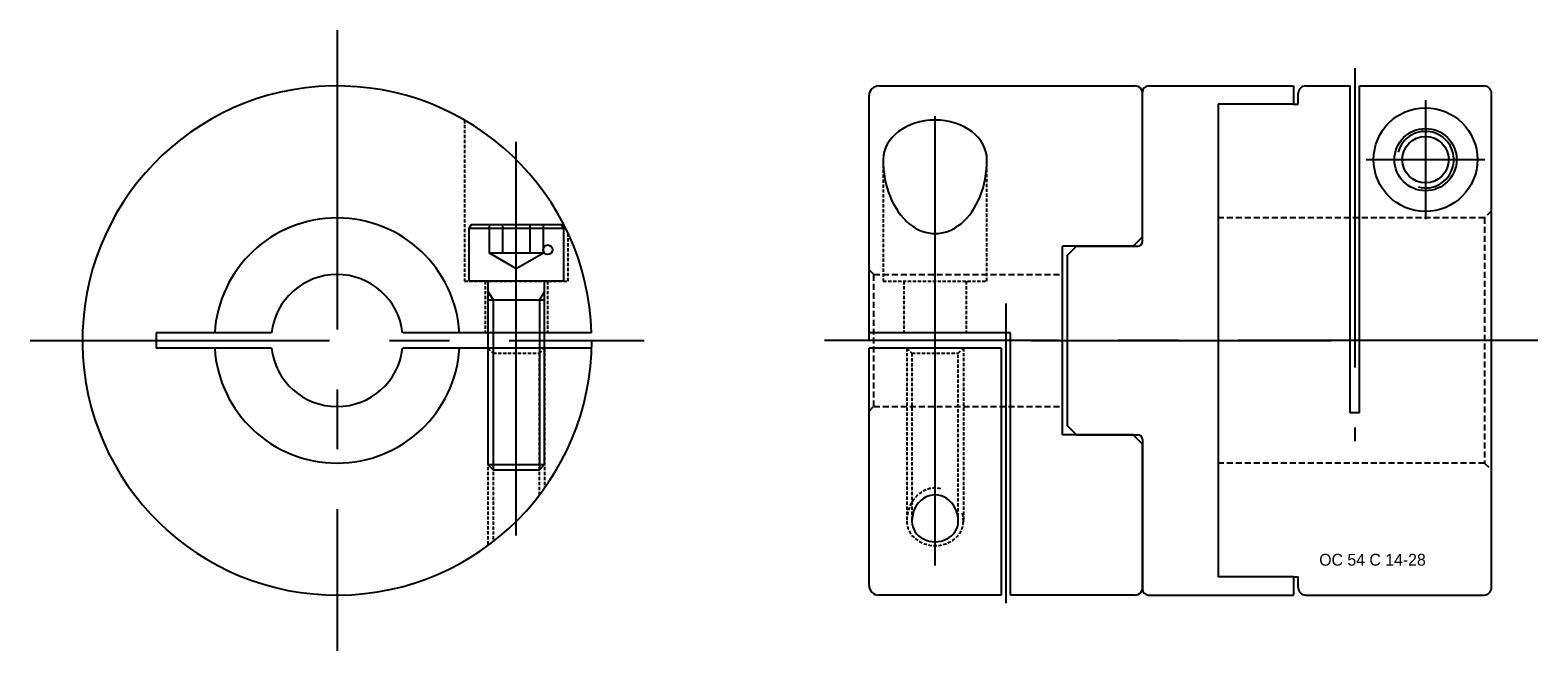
# Model space of a CAD drawing. Extents: x -179 to -20, y 67 to 133.
import ezdxf
from ezdxf.enums import TextEntityAlignment as Align

# ---------------------------------------------------------------- set-up
doc = ezdxf.new("R2010")
doc.units = 0
doc.header["$MEASUREMENT"] = 0
for name, pattern in [('CENTER', [50.8, 31.75, -6.35, 6.35, -6.35]), ('DASHED', [0.75, 0.5, -0.25]), ('HIDDEN', [9.525, 6.35, -3.175])]:
    doc.linetypes.add(name, pattern=pattern)
doc.layers.get('0').update_dxf_attribs({"linetype": 'CONTINUOUS'})
for name, color, linetype in [('BOM', 6, 'CONTINUOUS'), ('CENTER', 1, 'CENTER'), ('HIDDEN', 2, 'HIDDEN'), ('THIN', 3, 'CONTINUOUS')]:
    doc.layers.add(name, color=color, linetype=linetype)

# ---------------------------------------------------------------- blocks, each defined once
blk = doc.blocks.new('MCLBM')
at = {"linetype": 'Continuous'}
blk.add_circle((0, 0), 0.5, dxfattribs=at)
at = {"linetype": 'Continuous', "flags": 2}
blk.add_attdef('BM', text='', height=0.5, dxfattribs=at).set_placement((0, 0), align=Align.MIDDLE)
at = {"linetype": 'Continuous', "flags": 1}
for tag, p in [('NAME', (0, -1)), ('ENAME', (0, -2)), ('SPEC', (0, -3)), ('REMARK', (0, -4))]:
    blk.add_attdef(tag, p, '', height=0.5, dxfattribs=at)

msp = doc.modelspace()

# ---------------------------------------------------------------- linework, layer by layer
at = {"color": 1, "linetype": 'CENTER'}
for p, q in [((-146.82, 132.95), (-146.82, 67.13)), ((-38.91, 128.91), (-38.91, 89.36)), ((-75.91, 103.95), (-75.91, 71.06)), ((-179.36, 100.04), (-114.27, 100.04)), ((-19.5, 100.04), (-95.12, 100.04)), ((-73.18, 100.04), (-40.84, 100.04))]:
    msp.add_line(p, q, dxfattribs=at)
at = {"linetype": 'Continuous'}
for p, q in [((-89.38, 127.04), (-76.41, 127.04)), ((-76.41, 127.04), (-62.21, 127.04)), ((-61.41, 110.54), (-61.41, 126.39)), ((-60.77, 127.04), (-45.41, 127.04)), ((-45.41, 127.04), (-45.41, 125.12)), ((-44.11, 127.04), (-39.41, 127.04)), ((-39.41, 92.36), (-39.41, 127.04)), ((-38.41, 127.04), (-25.21, 127.04)), ((-38.41, 92.36), (-38.41, 127.04)), ((-90.41, 100.04), (-90.41, 126.01)), ((-61.41, 111.04), (-61.41, 126.24)), ((-45.41, 125.12), (-53.41, 125.12)), ((-53.41, 125.12), (-53.41, 74.96)), ((-45.41, 125.12), (-44.91, 125.12)), ((-44.91, 125.12), (-44.91, 126.24)), ((-24.41, 73.84), (-24.41, 126.24)), ((-132.82, 111.94), (-122.82, 111.94)), ((-62.41, 110.04), (-61.41, 111.04)), ((-62.41, 110.04), (-69.91, 110.04)), ((-69.91, 90.04), (-69.91, 110.04)), ((-69.41, 109.04), (-68.41, 110.04)), ((-69.41, 109.04), (-69.41, 91.04)), ((-68.41, 110.04), (-61.91, 110.04)), ((-130.82, 104.34), (-124.82, 104.34)), ((-153.77, 100.84), (-166.01, 100.84)), ((-166.01, 100.84), (-166.01, 99.24)), ((-119.83, 100.84), (-139.86, 100.84)), ((-75.41, 100.84), (-90.41, 100.84)), ((-75.41, 73.04), (-75.41, 100.84)), ((-153.77, 99.24), (-166.01, 99.24)), ((-119.83, 99.24), (-139.86, 99.24)), ((-90.41, 74.07), (-90.41, 99.24)), ((-76.41, 99.24), (-90.41, 99.24)), ((-76.41, 99.24), (-76.41, 73.04)), ((-38.41, 92.36), (-39.41, 92.36)), ((-62.41, 90.04), (-69.91, 90.04)), ((-68.41, 90.04), (-69.41, 91.04)), ((-68.41, 90.04), (-61.91, 90.04)), ((-62.41, 90.04), (-61.41, 89.04)), ((-61.41, 89.54), (-61.41, 73.69)), ((-61.41, 73.84), (-61.41, 89.04)), ((-130.82, 86.88), (-124.82, 86.88)), ((-61.41, 86.54), (-61.41, 86.54)), ((-45.41, 74.96), (-53.41, 74.96)), ((-45.41, 74.96), (-45.41, 73.04)), ((-45.41, 74.96), (-44.91, 74.96)), ((-44.91, 73.84), (-44.91, 74.96)), ((-76.41, 73.04), (-89.38, 73.04)), ((-62.21, 73.04), (-75.41, 73.04)), ((-60.77, 73.04), (-45.41, 73.04)), ((-44.11, 73.04), (-25.21, 73.04))]:
    msp.add_line(p, q, dxfattribs=at)
at = {"color": 1, "linetype": 'CENTER', "ltscale": 1.5}
for p, q in [((-83.41, 76.19), (-83.41, 125.29)), ((-127.82, 79.36), (-127.82, 121.1))]:
    msp.add_line(p, q, dxfattribs=at)
at = {"color": 6, "linetype": 'DASHED', "ltscale": 0.6}
for p, q in [((-61.41, 113.54), (-61.41, 113.54)), ((-53.41, 113.54), (-53.41, 113.54)), ((-53.41, 86.54), (-53.41, 86.54))]:
    msp.add_line(p, q, dxfattribs=at)
at = {"color": 8, "linetype": 'DASHED', "ltscale": 0.7}
for p, q in [((-131.12, 106.34), (-131.12, 100.84)), ((-124.52, 106.34), (-124.52, 100.84)), ((-86.71, 106.34), (-86.71, 100.84)), ((-80.11, 106.34), (-80.11, 100.84)), ((-130.27, 98.7), (-125.36, 98.7)), ((-85.87, 98.7), (-80.95, 98.7))]:
    msp.add_line(p, q, dxfattribs=at)
for points in [[(-133.32, 123.42), (-133.32, 106.34), (-122.32, 106.34), (-122.32, 111.39)], [(-88.91, 119.22), (-88.91, 106.34), (-77.91, 106.34), (-77.91, 119.22)], [(-130.82, 99.24), (-130.82, 78.29)], [(-130.82, 99.24), (-130.27, 98.7), (-130.27, 78.7)], [(-125.36, 83.65), (-125.36, 98.7), (-124.82, 99.24)], [(-124.82, 99.24), (-124.82, 84.39)], [(-86.41, 99.24), (-86.41, 80.86)], [(-86.41, 99.24), (-85.87, 98.7), (-85.87, 80.86)], [(-80.95, 80.86), (-80.95, 98.7), (-80.41, 99.24)], [(-80.41, 99.24), (-80.41, 80.86)]]:
    msp.add_lwpolyline(points, dxfattribs=at)
at = {"linetype": 'Continuous'}
for points in [[(-132.82, 106.34), (-132.82, 111.94), (-132.58, 112.34), (-123.05, 112.34), (-122.82, 111.94), (-122.82, 106.34), (-132.82, 106.34)], [(-130.82, 106.34), (-130.82, 86.88), (-130.27, 86.34), (-125.36, 86.34), (-124.82, 86.88), (-124.82, 106.34)]]:
    msp.add_lwpolyline(points, dxfattribs=at)
for radius in [5.5, 3.3, 2.46]:
    msp.add_circle((-31.41, 119.22), radius, dxfattribs=at)
for centre, radius, start, end in [((-146.82, 100.04), 27, 1.7009, 0), ((-89.38, 126.01), 1.03, 90, 180), ((-62.21, 126.24), 0.8, 0, 90), ((-60.77, 126.39), 0.648, 90, 180), ((-44.11, 126.24), 0.8, 90, 180), ((-25.21, 126.24), 0.8, 0, 90), ((-146.82, 100.04), 13, 3.527, 176.473), ((-61.91, 110.54), 0.5, 270, 0), ((-146.82, 100.04), 7, 6.5603, 173.4397), ((-146.82, 100.04), 13, 183.5419, 356.4581), ((-146.82, 100.04), 7, 186.5881, 353.4119), ((-61.91, 89.54), 0.5, 0, 90), ((-89.38, 74.07), 1.03, 180, 270), ((-62.21, 73.84), 0.8, 270, 0), ((-60.77, 73.69), 0.648, 180, 270), ((-44.11, 73.84), 0.8, 180, 270), ((-25.21, 73.84), 0.8, 270, 0)]:
    msp.add_arc(centre, radius, start, end, dxfattribs=at)
for centre, major_axis, ratio, start_param, end_param in [((-83.41, 119.22), (-5.5, 0), 0.76352, 3.141593, 6.283185), ((-83.41, 119.22), (0, -7.84), 0.701842, 4.712389, 7.853982), ((-83.41, 80.86), (0, -2.8), 0.879167, 1.570796, 4.712389), ((-83.41, 80.86), (-2.46, 0), 0.877062, 0, 3.141593)]:
    msp.add_ellipse(centre, major_axis=major_axis, ratio=ratio, start_param=start_param, end_param=end_param, dxfattribs=at)
at = {"color": 8, "linetype": 'DASHED', "ltscale": 0.7}
for major_axis, ratio, start_param, end_param in [((0, -3.53), 0.849654, 2.942184, 4.712389), ((0, -3.53), 0.849654, 1.570796, 1.819472), ((-3, 0), 0.855079, 0, 3.141593)]:
    msp.add_ellipse((-83.41, 80.86), major_axis=major_axis, ratio=ratio, start_param=start_param, end_param=end_param, dxfattribs=at)
at = {"layer": 'CENTER', "linetype": 'Continuous'}
for p, q in [((-31.41, 125.52), (-31.41, 112.92)), ((-31.41, 123.02), (-31.41, 115.42)), ((-37.71, 119.22), (-25.11, 119.22)), ((-35.21, 119.22), (-27.61, 119.22))]:
    msp.add_line(p, q, dxfattribs=at)
at = {"layer": 'HIDDEN', "linetype": 'Continuous'}
for p, q in [((-129.26, 112.34), (-129.26, 109.34)), ((-126.37, 112.34), (-126.37, 109.34)), ((-130.7, 109.34), (-124.93, 109.34))]:
    msp.add_line(p, q, dxfattribs=at)
at = {"layer": 'HIDDEN', "ltscale": 0.1}
for p, q in [((-25.16, 113.04), (-53.41, 113.04)), ((-89.91, 107.04), (-69.91, 107.04)), ((-89.91, 93.04), (-69.91, 93.04)), ((-25.16, 87.04), (-53.41, 87.04))]:
    msp.add_line(p, q, dxfattribs=at)
for points in [[(-24.41, 113.79), (-25.16, 113.04), (-25.16, 87.04), (-24.41, 86.29)], [(-90.41, 92.54), (-89.91, 93.04), (-89.91, 107.04), (-90.41, 107.54)]]:
    msp.add_lwpolyline(points, dxfattribs=at)
at = {"layer": 'HIDDEN', "linetype": 'Continuous'}
msp.add_lwpolyline([(-130.7, 112.34), (-130.7, 109.34), (-127.82, 107.67), (-124.93, 109.34), (-124.93, 112.34)], dxfattribs=at)
at = {"layer": 'THIN', "linetype": 'Continuous'}
for points in [[(-130.82, 105.28), (-130.27, 104.34), (-130.27, 86.34)], [(-124.82, 105.28), (-125.36, 104.34), (-125.36, 86.34)]]:
    msp.add_lwpolyline(points, dxfattribs=at)
msp.add_arc((-31.41, 119.22), 3, 255, 165, dxfattribs=at)

# ---------------------------------------------------------------- block references
at = {"layer": 'BOM', "linetype": 'Continuous'}
msp.add_blockref('MCLBM', (-124.48, 109.67), dxfattribs=at)

# ---------------------------------------------------------------- texts
msp.add_text('OC 54 C 14-28', height=1.2558).set_placement((-42.68, 76.16))

doc.saveas('drawing.dxf')
